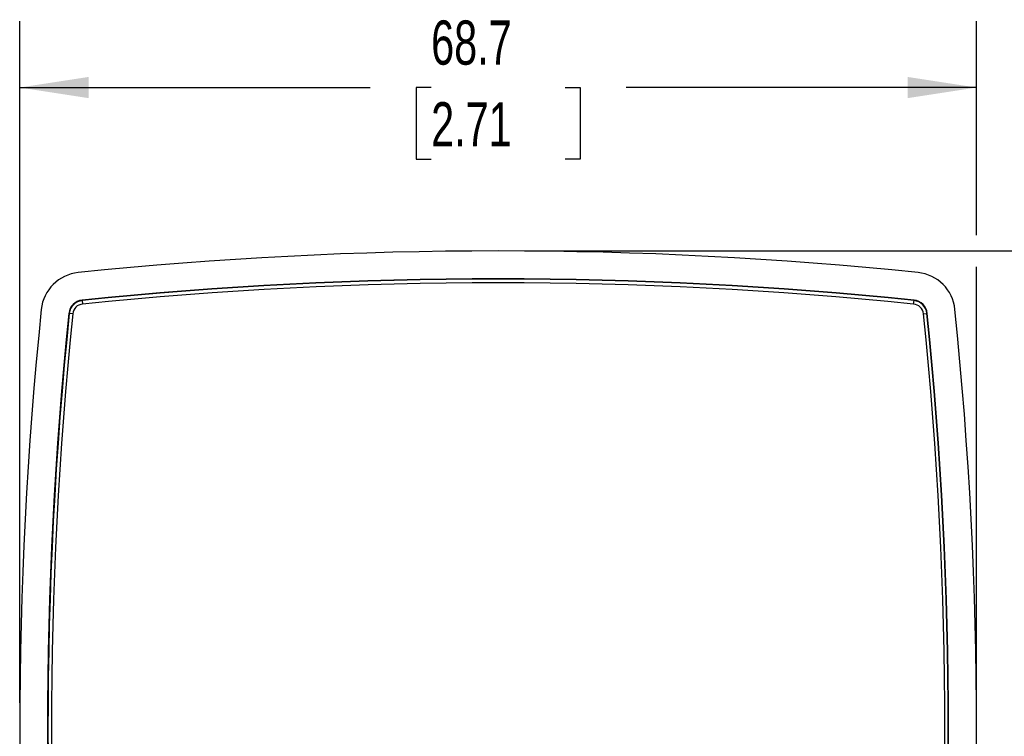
# Model space of a CAD drawing. Header units: millimetres. Extents: x 0 to 419, y 0 to 324.
# Tile 5 of 13: x 57 to 128, y 111 to 162. Entities that reach past the tile are written whole.
import ezdxf

# ---------------------------------------------------------------- set-up
doc = ezdxf.new("R2010")
doc.units = ezdxf.units.MM
doc.header["$LTSCALE"] = 1.5
doc.layers.add('DIMENSIONS', color=140, linetype='Continuous', lineweight=25)
doc.styles.add('SLDTEXTSTYLE0', font='TXT', dxfattribs={"width": 0.7})
doc.dimstyles.new('SLDDIMSTYLE0', dxfattribs={"dimtxt": 3.237012, "dimasz": 4.953, "dimexe": 0, "dimexo": 0.0625, "dimgap": 0.809253, "dimtad": 0, "dimtih": 1, "dimtoh": 1, "dimrnd": 1e-09, "dimzin": 12, "dimdsep": 46, "dimtxsty": 'SLDTEXTSTYLE0', "dimsah": 1, "dimcen": 0.09, "dimadec": 0, "dimazin": 3, "dimtfac": 1, "dimtofl": 0, "dimtmove": 0, "dimatfit": 3, "dimfxl": 0, "dimfrac": 2, "dimtolj": 1, "dimtzin": 12, "dimarcsym": 0})

# ---------------------------------------------------------------- blocks, each defined once
blk = doc.blocks.new('_D')
at = {"layer": 'DIMENSIONS'}
for p, q in [((93.325, 145.882), (145.551, 145.882)), ((140.789, 145.882), (140.789, 117.382)), ((135.979, 111.513), (134.892, 111.513)), ((134.892, 111.513), (134.892, 106.368)), ((145.598, 111.513), (146.685, 111.513)), ((146.685, 111.513), (146.685, 106.368)), ((134.892, 106.368), (135.979, 106.368)), ((146.685, 106.368), (145.598, 106.368)), ((140.789, 77.144), (140.789, 105.643)), ((93.325, 77.144), (145.551, 77.144))]:
    blk.add_line(p, q, dxfattribs=at)
for points in [[(140.789, 145.882), (140.027, 140.929), (141.551, 140.929)], [(140.789, 77.144), (141.551, 82.097), (140.027, 82.097)]]:
    blk.add_solid(points, dxfattribs=at)
at = {"layer": 'DIMENSIONS', "char_height": 3.175, "attachment_point": 1, "style": 'SLDTEXTSTYLE0'}
for s, insert in [('68.7', (135.979, 116.33)), ('2.71', (135.979, 110.461))]:
    blk.add_mtext(s, dxfattribs=dict(at, insert=insert))
blk = doc.blocks.new('_D_1')
at = {"layer": 'DIMENSIONS'}
for p, q in [((57.051, 113.418), (57.051, 162.385)), ((125.789, 147.025), (125.789, 162.385)), ((57.051, 157.622), (82.225, 157.622)), ((86.61, 157.622), (85.523, 157.622)), ((85.523, 157.622), (85.523, 152.478)), ((96.229, 157.622), (97.316, 157.622)), ((97.316, 157.622), (97.316, 152.478)), ((125.789, 157.622), (100.615, 157.622)), ((85.523, 152.478), (86.61, 152.478)), ((97.316, 152.478), (96.229, 152.478)), ((125.789, 113.418), (125.789, 144.739))]:
    blk.add_line(p, q, dxfattribs=at)
for points in [[(57.051, 157.622), (62.004, 156.86), (62.004, 158.384)], [(125.789, 157.622), (120.836, 158.384), (120.836, 156.86)]]:
    blk.add_solid(points, dxfattribs=at)
at = {"layer": 'DIMENSIONS', "char_height": 3.175, "attachment_point": 1, "style": 'SLDTEXTSTYLE0'}
for s, insert in [('68.7', (86.61, 162.44)), ('2.71', (86.61, 156.571))]:
    blk.add_mtext(s, dxfattribs=dict(at, insert=insert))

msp = doc.modelspace()

# ---------------------------------------------------------------- linework, layer by layer
for p, q in [((61.538, 142.347), (61.541, 142.317)), ((61.541, 142.317), (61.566, 142.068)), ((121.273, 142.068), (121.299, 142.317)), ((121.299, 142.317), (121.302, 142.347)), ((60.616, 141.392), (60.586, 141.395)), ((60.864, 141.366), (60.616, 141.392)), ((121.975, 141.366), (122.224, 141.392)), ((122.254, 141.395), (122.224, 141.392))]:
    msp.add_line(p, q)
for centre, radius, start, end in [((91.42, -148.187), 294.069, 84.11164, 95.88836), ((61.556, 141.377), 2.969, 95.88836, 174.11164), ((121.284, 141.377), 2.969, 5.88836, 84.11164), ((91.42, -148.187), 292.067, 84.12765, 95.87235), ((91.42, -148.187), 292.037, 84.12765, 95.87235), ((91.42, -148.143), 291.742, 84.12676, 95.87324), ((61.647, 141.286), 1.067, 95.87235, 174.12765), ((61.647, 141.286), 1.037, 95.87235, 174.12765), ((121.193, 141.286), 1.037, 5.87235, 84.12765), ((121.193, 141.286), 1.067, 5.87235, 84.12765), ((351.12, 111.513), 294.069, 174.11164, 185.88836), ((61.647, 141.286), 0.787, 95.87235, 174.12765), ((121.193, 141.286), 0.787, 5.87235, 84.12765), ((-168.28, 111.513), 294.069, 354.11164, 5.88836), ((351.12, 111.513), 292.067, 174.12765, 185.87235), ((351.12, 111.513), 292.037, 174.12765, 185.87235), ((351.075, 111.513), 291.742, 174.12676, 185.87324), ((-168.235, 111.513), 291.742, 354.12676, 5.87324), ((-168.28, 111.513), 292.037, 354.12765, 5.87235), ((-168.28, 111.513), 292.067, 354.12765, 5.87235)]:
    msp.add_arc(centre, radius, start, end)

# ---------------------------------------------------------------- dimensions: what is measured, and where the dimension line sits
at = {"layer": 'DIMENSIONS'}
dim = msp.add_linear_dim(base=(57.051, 157.622), p1=(125.789, 111.513), p2=(57.051, 111.513), dimstyle='SLDDIMSTYLE0', dxfattribs=at)
dim.commit()
dim.dimension.update_dxf_attribs({"geometry": '_D_1', "text_midpoint": (91.42, 157.622), "dimtype": 160})
dim = msp.add_linear_dim(base=(140.789, 145.882), p1=(91.42, 77.144), p2=(91.42, 145.882), angle=90, dimstyle='SLDDIMSTYLE0', dxfattribs=at)
dim.commit()
dim.dimension.update_dxf_attribs({"geometry": '_D', "text_midpoint": (140.789, 111.513), "dimtype": 160})

doc.saveas('drawing.dxf')
